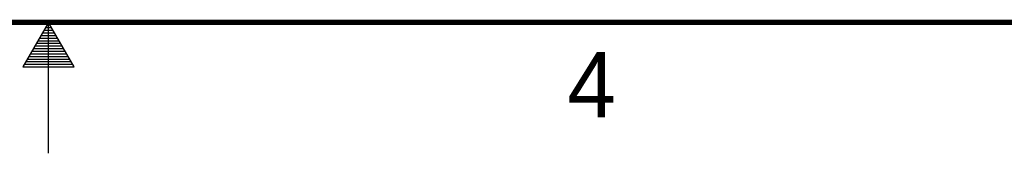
# Model space of a CAD drawing. Header units: inches. Extents: x 0 to 34, y 0 to 22.
# Tile 23 of 81: x 16.9 to 20.7, y 0 to 0.5. Entities that reach past the tile are written whole.
import ezdxf

# ---------------------------------------------------------------- set-up
doc = ezdxf.new("R2010")
doc.units = ezdxf.units.IN
doc.header["$LTSCALE"] = 1.87
doc.header["$MEASUREMENT"] = 0
doc.layers.get('0').update_dxf_attribs({"linetype": 'CONTINUOUS'})
doc.styles.get("Standard").update_dxf_attribs({"font": 'txt', "width": 0.8})

msp = doc.modelspace()

# ---------------------------------------------------------------- linework, layer by layer
at = {"color": 2, "linetype": 'CONTINUOUS'}
for p, q in [((17, 0.5), (16.902, 0.3303)), ((17.098, 0.3303), (17, 0.5)), ((17, 0), (17, 0.5)), ((16.9769, 0.46), (17.0231, 0.46)), ((16.9827, 0.47), (17.0173, 0.47)), ((16.9885, 0.48), (17.0116, 0.48)), ((16.9942, 0.49), (17.0058, 0.49)), ((16.9538, 0.42), (17.0462, 0.42)), ((16.9596, 0.43), (17.0404, 0.43)), ((16.9654, 0.44), (17.0347, 0.44)), ((16.9712, 0.45), (17.0289, 0.45)), ((16.9307, 0.38), (17.0693, 0.38)), ((16.9365, 0.39), (17.0635, 0.39)), ((16.9423, 0.4), (17.0578, 0.4)), ((16.9481, 0.41), (17.052, 0.41)), ((16.9076, 0.34), (17.0924, 0.34)), ((16.9134, 0.35), (17.0866, 0.35)), ((16.9192, 0.36), (17.0808, 0.36)), ((16.925, 0.37), (17.0751, 0.37)), ((16.902, 0.3303), (17.098, 0.3303))]:
    msp.add_line(p, q, dxfattribs=at)
at = {"color": 7, "linetype": 'CONTINUOUS', "const_width": 0.02}
msp.add_lwpolyline([(0.5, 0.5), (33.5, 0.5)], dxfattribs=at)

# ---------------------------------------------------------------- texts
at = {"color": 2, "linetype": 'CONTINUOUS'}
msp.add_text('4', height=0.25, dxfattribs=at).set_placement((18.9884, 0.1369))

doc.saveas('drawing.dxf')
